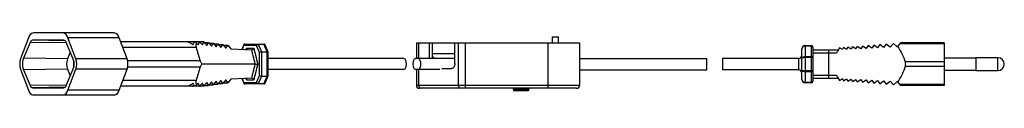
# Paper-space layout '_Oben' of a CAD drawing. Header units: millimetres. Extents: x -175 to 135, y -16 to 3.
import ezdxf

# ---------------------------------------------------------------- set-up
doc = ezdxf.new("R2010")
doc.units = ezdxf.units.MM

psp = doc.layouts.new('_Oben')

# ---------------------------------------------------------------- linework, layer by layer
at = {"color": 7, "linetype": 'Continuous', "lineweight": 25}
for p, q in [((-145.56, 3.3), (-170.99, 3.3)), ((-172.56, 1.65), (-175.05, -4.87)), ((-171.98, 0.24), (-174.16, -4.76)), ((-160.64, 0.09), (-171.98, 0.24)), ((-161.44, 0.95), (-171.24, 0.95)), ((-161.03, 0.75), (-171.24, 0.95)), ((-158.53, -4.76), (-160.7, 0.24)), ((-157.63, -4.87), (-160.12, 1.65)), ((-143.99, 1.65), (-160.12, 1.65)), ((-141.5, -4.87), (-143.99, 1.65)), ((-117.24, 0.45), (-143.53, 0.45)), ((-119.59, 0.03), (-119.03, -0.55)), ((-119.03, -0.55), (-118.66, 0.44)), ((-118.65, 0.44), (-118.66, 0.44)), ((-118.65, 0.44), (-117.66, -0.55)), ((-117.66, -0.55), (-117.24, 0.45)), ((-117.24, 0.45), (-116.3, -0.76)), ((-117.07, 0.24), (-115.83, 0.24)), ((-116.3, -0.76), (-115.83, 0.24)), ((-115.83, 0.24), (-114.88, -0.97)), ((-115.67, 0.03), (-114.38, 0.03)), ((-114.88, -0.97), (-114.38, 0.03)), ((-114.38, 0.03), (-113.41, -1.18)), ((-50.3, 0), (-50.3, -4.8)), ((1.2, 0), (-50.3, 0)), ((-49.54, -4.8), (-49.54, 0)), ((-46.17, -4.8), (-46.17, 0)), ((-45.27, -4.8), (-45.27, 0)), ((-38.21, -6.5), (-38.21, 0)), ((-37.04, -13.2), (-37.04, 0)), ((-34.8, -14.2), (-34.8, 0)), ((-8.8, -14.2), (-8.8, 0)), ((-7.5, 2), (-7.5, 0)), ((-7.5, 2), (-5.5, 2)), ((-5.5, 0), (-5.5, 2)), ((1.2, -13.2), (1.2, 0)), ((102.3, 0.1), (101.28, -1.1)), ((116, 0.1), (102.3, 0.1)), ((116, 0.1), (116, -13.3)), ((-159.37, -2.81), (-160.3, -4.95)), ((-119.7, -1.36), (-142.84, -1.36)), ((-114.21, -0.17), (-112.88, -0.17)), ((-113.41, -1.18), (-112.88, -0.17)), ((-112.88, -0.17), (-111.9, -1.38)), ((-112.71, -0.38), (-111.34, -0.38)), ((-111.9, -1.38), (-111.34, -0.38)), ((-111.34, -0.38), (-110.34, -1.59)), ((-111.17, -0.59), (-109.75, -0.59)), ((-110.34, -1.59), (-109.75, -0.59)), ((-109.75, -0.59), (-108.74, -1.8)), ((-108.74, -1.8), (-102.2, -2.05)), ((-104.72, -0.47), (-105.33, -1.93)), ((-104.74, -0.75), (-105.25, -1.94)), ((-100.69, -0.75), (-104.74, -0.75)), ((-104.38, -0.25), (-98.34, -0.25)), ((-103.98, -1.96), (-103.88, -1.55)), ((-103.88, -1.55), (-101.56, -1.55)), ((-102.2, -2.05), (-102.17, -2.05)), ((-99.76, -2.96), (-100.69, -0.75)), ((-100.15, -0.25), (-99.1, -2.75)), ((-99.76, -10.14), (-99.76, -2.96)), ((-99.1, -2.75), (-99.1, -10.35)), ((-99.1, -2.75), (-97.28, -2.75)), ((-97.28, -2.75), (-98.34, -0.25)), ((-97, -2.84), (-98, -0.47)), ((-97.28, -10.35), (-97.28, -2.75)), ((-96.99, -10.23), (-96.99, -2.87)), ((71.2, -11.45), (71.2, -1.75)), ((72.2, -0.75), (72.2, -12.45)), ((72.2, -0.75), (74.2, -0.75)), ((74.2, -0.91), (72.2, -0.91)), ((74.2, -12.45), (74.2, -0.75)), ((74.7, -1.25), (74.7, -11.95)), ((74.7, -2.1), (82.7, -2.1)), ((79.7, -3.1), (74.7, -3.1)), ((79.7, -11.1), (79.7, -2.1)), ((83.95, -2.03), (83.06, -1.5)), ((84.33, -1.39), (83.95, -2.03)), ((85.27, -1.96), (84.33, -1.39)), ((85.68, -1.28), (85.27, -1.96)), ((86.69, -1.89), (85.68, -1.28)), ((87.12, -1.16), (86.69, -1.89)), ((88.19, -1.8), (87.12, -1.16)), ((88.65, -1.03), (88.19, -1.8)), ((89.79, -1.72), (88.65, -1.03)), ((90.28, -0.9), (89.79, -1.72)), ((91.49, -1.63), (90.28, -0.9)), ((92.14, -0.74), (91.49, -1.63)), ((93.22, -1.53), (92.14, -0.74)), ((93.9, -0.6), (93.22, -1.53)), ((95.02, -1.44), (93.9, -0.6)), ((95.77, -0.44), (95.02, -1.44)), ((96.95, -1.33), (95.77, -0.44)), ((97.74, -0.28), (96.95, -1.33)), ((99, -1.22), (97.74, -0.28)), ((100.08, -0.08), (99, -1.22)), ((101.28, -1.1), (100.08, -0.08)), ((116, -0.19), (102.06, -0.19)), ((-160.3, -4.95), (-174.16, -4.76)), ((-141.5, -4.87), (-157.63, -4.87)), ((-118.44, -5.59), (-141.31, -5.59)), ((-54.26, -4.8), (-96.99, -4.8)), ((-38.21, -4.8), (-50.58, -4.8)), ((-45.27, -3.2), (-38.21, -3.2)), ((-44.72, -4.8), (-45.27, -4.06)), ((1.2, -4.8), (41.2, -4.8)), ((41.2, -8.4), (41.2, -4.8)), ((46.2, -4.8), (46.2, -8.4)), ((70.2, -4.8), (46.2, -4.8)), ((70.2, -8.4), (70.2, -4.8)), ((72.2, -4.21), (74.2, -4.21)), ((74.7, -4.55), (72.2, -4.55)), ((116, -5.89), (103.72, -5.89)), ((126, -4.7), (116, -4.7)), ((133, -4.6), (126, -4.6)), ((126, -4.6), (126, -8.6)), ((133, -8.6), (133, -4.6)), ((-175.05, -8.23), (-172.56, -14.75)), ((-160.3, -8.15), (-174.16, -8.34)), ((-174.16, -8.34), (-171.98, -13.34)), ((-160.7, -13.34), (-158.53, -8.34)), ((-160.3, -8.15), (-159.37, -10.29)), ((-160.12, -14.75), (-157.63, -8.23)), ((-141.5, -8.23), (-157.63, -8.23)), ((-143.99, -14.75), (-141.5, -8.23)), ((-118.44, -7.51), (-141.31, -7.51)), ((-101.09, -6.55), (-117.9, -6.55)), ((-54.26, -8.3), (-96.99, -8.3)), ((-42.91, -8.3), (-50.58, -8.3)), ((-50.3, -8.3), (-50.3, -13.2)), ((-49.54, -13.2), (-49.54, -8.3)), ((-42.23, -8), (-39.21, -8)), ((1.2, -8.4), (41.2, -8.4)), ((70.2, -8.4), (46.2, -8.4)), ((72.2, -8.65), (74.7, -8.65)), ((74.2, -8.99), (72.2, -8.99)), ((116, -7.31), (103.72, -7.31)), ((116, -8.5), (126, -8.5)), ((126, -8.6), (133, -8.6)), ((-119.7, -11.74), (-142.84, -11.74)), ((-116.3, -12.34), (-117.24, -13.55)), ((-115.83, -13.34), (-116.3, -12.34)), ((-114.88, -12.13), (-115.83, -13.34)), ((-114.38, -13.13), (-114.88, -12.13)), ((-113.41, -11.93), (-114.38, -13.13)), ((-112.88, -12.93), (-113.41, -11.93)), ((-111.9, -11.72), (-112.88, -12.93)), ((-111.34, -12.72), (-111.9, -11.72)), ((-110.34, -11.51), (-111.34, -12.72)), ((-109.75, -12.51), (-110.34, -11.51)), ((-108.74, -11.3), (-109.75, -12.51)), ((-102.2, -11.05), (-108.74, -11.3)), ((-105.33, -11.17), (-104.72, -12.63)), ((-105.25, -11.16), (-104.74, -12.35)), ((-104.74, -12.35), (-100.69, -12.35)), ((-103.88, -11.55), (-103.98, -11.14)), ((-103.88, -11.55), (-101.56, -11.55)), ((-102.17, -11.05), (-102.2, -11.05)), ((-100.69, -12.35), (-99.76, -10.14)), ((-99.1, -10.35), (-100.15, -12.85)), ((-99.1, -10.35), (-97.28, -10.35)), ((-98.34, -12.85), (-97.28, -10.35)), ((-98, -12.63), (-97, -10.26)), ((72.2, -12.29), (74.2, -12.29)), ((74.7, -10.1), (79.7, -10.1)), ((82.7, -11.1), (74.7, -11.1)), ((83.06, -11.7), (83.95, -11.17)), ((83.95, -11.17), (84.33, -11.81)), ((84.33, -11.81), (85.27, -11.24)), ((85.27, -11.24), (85.68, -11.92)), ((85.68, -11.92), (86.69, -11.31)), ((86.69, -11.31), (87.12, -12.04)), ((87.12, -12.04), (88.19, -11.4)), ((88.19, -11.4), (88.65, -12.17)), ((88.65, -12.17), (89.79, -11.48)), ((89.79, -11.48), (90.28, -12.3)), ((90.28, -12.3), (91.49, -11.57)), ((91.49, -11.57), (92.14, -12.46)), ((92.14, -12.46), (93.22, -11.67)), ((93.22, -11.67), (93.9, -12.6)), ((93.9, -12.6), (95.02, -11.76)), ((95.02, -11.76), (95.77, -12.76)), ((95.77, -12.76), (96.95, -11.87)), ((96.95, -11.87), (97.74, -12.92)), ((97.74, -12.92), (99, -11.98)), ((99, -11.98), (100.08, -13.12)), ((100.08, -13.12), (101.28, -12.1)), ((101.28, -12.1), (102.3, -13.3)), ((-160.64, -13.19), (-171.98, -13.34)), ((-161.03, -13.85), (-171.24, -14.05)), ((-171.24, -14.05), (-161.44, -14.05)), ((-143.99, -14.75), (-160.12, -14.75)), ((-117.24, -13.55), (-143.53, -13.55)), ((-119.03, -12.55), (-119.59, -13.13)), ((-118.66, -13.54), (-119.03, -12.55)), ((-118.66, -13.54), (-118.65, -13.54)), ((-117.66, -12.55), (-118.65, -13.54)), ((-117.24, -13.55), (-117.66, -12.55)), ((-117.07, -13.34), (-115.83, -13.34)), ((-115.67, -13.13), (-114.38, -13.13)), ((-114.21, -12.93), (-112.88, -12.93)), ((-112.71, -12.72), (-111.34, -12.72)), ((-111.17, -12.51), (-109.75, -12.51)), ((-98.34, -12.85), (-104.38, -12.85)), ((-50.3, -13.2), (1.2, -13.2)), ((0.2, -14.2), (-49.3, -14.2)), ((-19.8, -14.2), (-19.8, -14.5)), ((-19.8, -14.5), (-14.8, -14.5)), ((-15.3, -15), (-19.3, -15)), ((-14.8, -14.5), (-14.8, -14.2)), ((74.2, -12.45), (72.2, -12.45)), ((116, -13.01), (102.06, -13.01)), ((116, -13.3), (102.3, -13.3)), ((-145.56, -16.4), (-170.99, -16.4))]:
    psp.add_line(p, q, dxfattribs=at)
at = {"color": 7, "linetype": 'Continuous', "lineweight": 25, "flags": 128}
for points in [[(-120.65, -0.55), (-120.47, 0), (-120.55, 0.34), (-120.88, 0.45)], [(-97.28, -2.75), (-97.2, -2.75), (-97.13, -2.77), (-97.07, -2.78), (-97.02, -2.81), (-97, -2.84), (-97, -2.84)], [(-158.28, -5.61), (-158.33, -6.55), (-158.28, -7.49)], [(-54.26, -4.8), (-53.98, -4.93), (-53.74, -5.31), (-53.58, -5.88), (-53.52, -6.55), (-53.58, -7.22), (-53.74, -7.79), (-53.98, -8.17), (-54.26, -8.3)], [(-50.58, -8.3), (-50.86, -8.17), (-51.1, -7.79), (-51.26, -7.22), (-51.32, -6.55), (-51.26, -5.88), (-51.1, -5.31), (-50.86, -4.93), (-50.58, -4.8)], [(-49.73, -4.8), (-49.45, -4.93), (-49.21, -5.31), (-49.05, -5.88), (-48.99, -6.55), (-49.05, -7.22), (-49.21, -7.79), (-49.45, -8.17), (-49.73, -8.3)], [(71.2, -4.75), (71.22, -4.65), (71.26, -4.56), (71.33, -4.48), (71.43, -4.4), (71.56, -4.33), (71.7, -4.28), (71.86, -4.24), (72.03, -4.21), (72.2, -4.21)], [(-38.21, -6.5), (-38.23, -6.79), (-38.29, -7.07), (-38.38, -7.33), (-38.5, -7.56), (-38.65, -7.75), (-38.82, -7.89), (-39.01, -7.97), (-39.21, -8)], [(72.2, -8.99), (72.03, -8.99), (71.86, -8.96), (71.7, -8.92), (71.56, -8.87), (71.43, -8.8), (71.33, -8.72), (71.26, -8.64), (71.22, -8.55), (71.2, -8.45)], [(-97, -10.26), (-97, -10.26), (-97.02, -10.29), (-97.07, -10.32), (-97.13, -10.33), (-97.2, -10.35), (-97.28, -10.35)], [(-120.88, -13.55), (-120.55, -13.44), (-120.47, -13.1), (-120.65, -12.55)]]:
    psp.add_lwpolyline(points, dxfattribs=at)
at = {"color": 7, "linetype": 'Continuous', "lineweight": 25}
for centre, radius, start, end in [((-170.49, 1.25), 2.11, 103.728, 169.1333), ((-162.19, 1.25), 2.11, 10.8667, 76.272), ((-146.06, 1.25), 2.11, 10.8667, 76.272), ((-171.04, 0.01), 0.965, 101.9094, 165.734), ((-161.64, 0.01), 0.965, 14.266, 78.0906), ((-123.97, -5.05), 5.59, 53.5832, 79.6032), ((-121.24, -2.83), 3.3, 60.0575, 83.7456), ((-118.79, -0.24), 0.691, 79.3443, 90.4536), ((-118.8, -0.68), 1.13, 82.1539, 89.6907), ((-2.38, 31.19), 121.75, 195.5053, 197.5831), ((-104.36, -0.64), 0.394, 92.0176, 195.6299), ((-100.11, -0.84), 0.589, 94.0746, 171.4482), ((-99.13, -3.81), 1.06, 88.198, 126.4256), ((-98.34, -0.61), 0.363, 22.4043, 90.5055), ((72.2, -1.75), 1, 90, 180), ((72.13, -1.84), 0.932, 85.5553, 174.7273), ((74.2, -1.25), 0.5, 360, 90), ((74.27, -1.35), 0.444, 12.5028, 98.5484), ((-170.14, -6.55), 5.19, 161.149, 198.851), ((-169.43, -6.55), 5.06, 159.2319, 200.7681), ((-156.07, -6.55), 4.52, 159.2319, 200.7681), ((-163.26, -6.55), 5.06, 339.2319, 20.7681), ((-149.58, -6.55), 8.77, 173.356, 186.644), ((-162.54, -6.55), 5.19, 341.149, 18.851), ((-146.41, -6.55), 5.19, 341.149, 18.851), ((70.2, -3.8), 1, 270, 360), ((71.95, -5.91), 1.38, 79.5626, 122.9238), ((74.27, -4.65), 0.444, 12.5028, 98.5484), ((133, -6.6), 2, 270, 90), ((-2.38, -44.29), 121.75, 162.4169, 164.4947), ((70.2, -9.4), 1, 0, 90), ((71.97, -7.19), 1.47, 238.5291, 278.9844), ((74.27, -8.55), 0.444, 261.4516, 347.4972), ((-104.36, -12.46), 0.394, 164.3701, 267.9824), ((-100.11, -12.26), 0.592, 188.7631, 265.714), ((-99.13, -9.29), 1.06, 233.5744, 271.802), ((72.13, -11.36), 0.932, 185.2727, 274.4447), ((72.2, -11.45), 1, 180, 270), ((74.27, -11.85), 0.444, 261.4516, 347.4972), ((74.2, -11.95), 0.5, 270, 360), ((-170.49, -14.35), 2.11, 190.8667, 256.272), ((-171.04, -13.11), 0.965, 194.266, 258.0906), ((-162.19, -14.35), 2.11, 283.728, 349.1333), ((-161.64, -13.11), 0.965, 281.9094, 345.734), ((-146.06, -14.35), 2.11, 283.728, 349.1333), ((-123.97, -8.05), 5.59, 280.3968, 306.4168), ((-121.24, -10.27), 3.3, 276.2544, 299.9425), ((-118.79, -12.86), 0.691, 269.5464, 280.6557), ((-118.8, -12.42), 1.13, 270.3093, 277.8461), ((-98.34, -12.49), 0.363, 269.4945, 337.5957), ((-49.3, -13.2), 1, 180, 270), ((-48.65, -13.31), 0.902, 172.9946, 260.6195), ((-36.15, -13.31), 0.902, 172.9946, 260.6195), ((-19.3, -14.5), 0.5, 180, 270), ((-15.3, -14.5), 0.5, 270, 0), ((0.2, -13.2), 1, 270, 0)]:
    psp.add_arc(centre, radius, start, end, dxfattribs=at)
for points, knots in [([(-119.59, 0.03), (-119.65, -0.06), (-119.8, -0.3), (-119.83, -0.79), (-119.73, -1.23), (-119.7, -1.36)], [0, 0, 0, 0, 0.308386, 0.793234, 1, 1, 1, 1]), ([(-103.88, -1.55), (-103.88, -1.55), (-103.87, -1.57), (-103.86, -1.65), (-103.86, -1.77), (-103.91, -1.9), (-103.97, -1.96), (-104, -1.98)], [0, 0, 0, 0, 0.008377, 0.114052, 0.453447, 0.753256, 1, 1, 1, 1]), ([(-101.09, -6.55), (-101.3, -5.7), (-101.67, -4.2), (-102.04, -2.7), (-102.2, -2.05)], [0, 0, 0, 0, 0.565771, 1, 1, 1, 1]), ([(-102.17, -2.05), (-102.13, -2.05), (-102.03, -2.05), (-101.89, -1.99), (-101.76, -1.9), (-101.65, -1.77), (-101.59, -1.65), (-101.56, -1.57), (-101.56, -1.55), (-101.56, -1.55)], [0, 0, 0, 0, 0.168509, 0.336794, 0.511233, 0.70577, 0.925994, 0.994565, 1, 1, 1, 1]), ([(-101.56, -1.55), (-101.38, -2.29), (-100.96, -3.95), (-100.55, -5.62), (-100.32, -6.55)], [0, 0, 0, 0, 0.4404562, 1, 1, 1, 1]), ([(82.1, -3.1), (81.43, -3.1), (80.63, -3.1), (79.83, -3.1), (79.7, -3.1)], [0, 0, 0, 0, 0.833649, 1, 1, 1, 1]), ([(83.06, -1.5), (82.94, -1.7), (82.62, -2.23), (82.3, -2.77), (82.1, -3.1)], [0, 0, 0, 0, 0.375009, 1, 1, 1, 1]), ([(101.36, -1.01), (101.86, -1.79), (102.87, -3.36), (103.44, -5.04), (103.72, -5.89)], [0, 0, 0, 0, 0.4954777, 1, 1, 1, 1]), ([(-118.44, -5.59), (-118.41, -5.67), (-118.35, -5.85), (-118.16, -6.18), (-118, -6.42), (-117.9, -6.55), (-117.9, -6.55)], [0, 0, 0, 0, 0.256579, 0.557245, 0.992772, 1, 1, 1, 1]), ([(103.72, -5.89), (103.74, -5.97), (103.79, -6.14), (103.81, -6.46), (103.81, -6.8), (103.78, -7.09), (103.74, -7.24), (103.72, -7.31)], [0, 0, 0, 0, 0.208695, 0.417589, 0.622214, 0.824894, 1, 1, 1, 1]), ([(-117.9, -6.55), (-117.97, -6.65), (-118.12, -6.86), (-118.31, -7.17), (-118.4, -7.39), (-118.43, -7.49), (-118.44, -7.51)], [0, 0, 0, 0, 0.344062, 0.670013, 0.94166, 1, 1, 1, 1]), ([(-102.2, -11.05), (-102.04, -10.4), (-101.67, -8.9), (-101.3, -7.4), (-101.09, -6.55)], [0, 0, 0, 0, 0.434229, 1, 1, 1, 1]), ([(-100.32, -6.55), (-100.55, -7.48), (-100.96, -9.15), (-101.38, -10.81), (-101.56, -11.55)], [0, 0, 0, 0, 0.559544, 1, 1, 1, 1]), ([(-101.09, -6.55), (-101.05, -6.55), (-100.96, -6.55), (-100.81, -6.55), (-100.66, -6.55), (-100.51, -6.55), (-100.39, -6.55), (-100.34, -6.55), (-100.32, -6.55), (-100.32, -6.55)], [0, 0, 0, 0, 0.157691, 0.315279, 0.476343, 0.6544, 0.856942, 0.994867, 1, 1, 1, 1]), ([(103.72, -7.31), (103.44, -8.15), (102.88, -9.83), (101.87, -11.4), (101.36, -12.19)], [0, 0, 0, 0, 0.496346, 1, 1, 1, 1]), ([(-119.7, -11.74), (-119.74, -11.96), (-119.85, -12.46), (-119.76, -12.88), (-119.63, -13.07), (-119.59, -13.13)], [0, 0, 0, 0, 0.3562944, 0.7983612, 1, 1, 1, 1]), ([(-104, -11.12), (-103.97, -11.14), (-103.91, -11.2), (-103.86, -11.33), (-103.86, -11.45), (-103.87, -11.53), (-103.88, -11.55), (-103.88, -11.55)], [0, 0, 0, 0, 0.244904, 0.545445, 0.885669, 0.991603, 1, 1, 1, 1]), ([(-101.56, -11.55), (-101.56, -11.55), (-101.56, -11.53), (-101.59, -11.45), (-101.65, -11.33), (-101.76, -11.2), (-101.89, -11.11), (-102.03, -11.05), (-102.13, -11.05), (-102.17, -11.05)], [0, 0, 0, 0, 0.005435, 0.074006, 0.29423, 0.488767, 0.663206, 0.831491, 1, 1, 1, 1]), ([(79.7, -10.1), (80.37, -10.1), (81.17, -10.1), (81.97, -10.1), (82.1, -10.1)], [0, 0, 0, 0, 0.833636, 1, 1, 1, 1]), ([(82.1, -10.1), (82.3, -10.43), (82.62, -10.97), (82.94, -11.5), (83.06, -11.7)], [0, 0, 0, 0, 0.624991, 1, 1, 1, 1])]:
    psp.add_open_spline(points, degree=3, knots=knots, dxfattribs=at)

doc.saveas('drawing.dxf')
